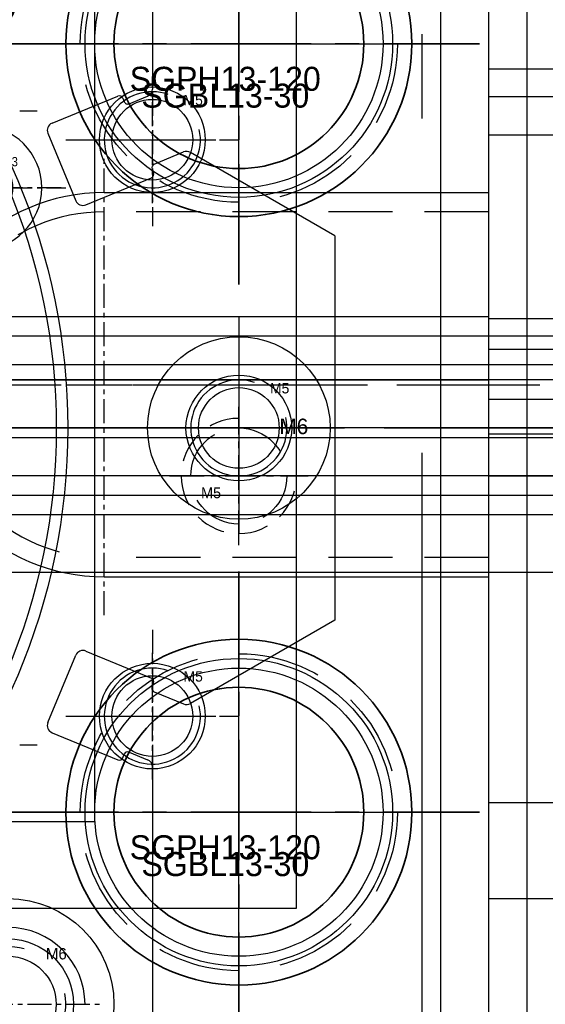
# Model space of a CAD drawing. Header units: millimetres. Extents: x -1657 to 8845, y -11980 to 3013.
# Tile 154 of 256: x 778 to 806, y 656 to 707. Entities that reach past the tile are written whole.
import ezdxf

# ---------------------------------------------------------------- set-up
doc = ezdxf.new("R2010")
doc.units = ezdxf.units.MM
doc.linetypes.add('CENTER', pattern=[2, 1.25, -0.25, 0.25, -0.25])
doc.linetypes.add('DASHED', pattern=[0.75, 0.5, -0.25])
doc.layers.add('FMT', color=7, linetype='Continuous', lineweight=35)
for name, color, linetype in [('SHELL裁切气缸', 252, 'Continuous'), ('STD', 7, 'Continuous'), ('图层110', 146, 'Continuous'), ('图层111', 232, 'Continuous'), ('图层117', 23, 'Continuous'), ('图层120', 150, 'Continuous'), ('图层121', 52, 'Continuous'), ('图层123', 190, 'Continuous'), ('图层138', 141, 'Continuous'), ('图层139', 137, 'Continuous'), ('图层151', 51, 'Continuous'), ('图层153', 91, 'Continuous'), ('图层154', 25, 'Continuous'), ('图层167', 7, 'Continuous'), ('方管2', 2, 'Continuous'), ('装SHELL气缸', 252, 'Continuous')]:
    doc.layers.add(name, color=color, linetype=linetype)
doc.styles.add('SIMPLEX', font='SIMPLEX')

# ---------------------------------------------------------------- blocks, each defined once
blk = doc.blocks.new('B7BA')
at = {"layer": 'STD', "color": 1, "linetype": 'CENTER'}
for p, q in [((0, 0), (0, 19.2)), ((-9.6, 9.6), (9.6, 9.6))]:
    blk.add_line(p, q, dxfattribs=at)
at = {"layer": 'STD', "ltscale": 4.5}
for radius in [8, 6.5]:
    blk.add_circle((0, 9.6), radius, dxfattribs=at)
at = {"layer": 'STD', "ltscale": 4, "insert": (-5.679, 8.398), "char_height": 1.25, "width": 31.69688, "attachment_point": 1}
blk.add_mtext('SGPH13-120', dxfattribs=at)
blk = doc.blocks.new('B75F')
at = {"layer": 'FMT', "color": 1, "linetype": 'CENTER', "ltscale": 5.0112}
for p, q in [((0, 0), (0, 25.056)), ((-12.528, 12.528), (12.528, 12.528))]:
    blk.add_line(p, q, dxfattribs=at)
at = {"layer": 'FMT', "ltscale": 4.5}
for radius in [9, 6.5]:
    blk.add_circle((0, 12.528), radius, dxfattribs=at)
at = {"layer": 'FMT', "ltscale": 4.5, "insert": (-5.071, 10.451), "char_height": 1.25, "width": 12.56667, "attachment_point": 1}
blk.add_mtext('SGBL13-30', dxfattribs=at)
blk = doc.blocks.new('4w')
at = {"color": 1, "linetype": 'CENTER'}
for p, q in [((0, -5.772), (0, 4.766)), ((-5.516, 0), (5.274, 0))]:
    blk.add_line(p, q, dxfattribs=at)
at = {"const_width": 2}
for points in [[(0, 1, 0.414214), (-1, 0, 1)], [(0, -1, 0.414214), (1, 0, 1)]]:
    blk.add_lwpolyline(points, format="xyb", dxfattribs=at)
blk.add_circle((0, 0), 2)
at = {"style": 'SIMPLEX'}
blk.add_text('%%c4', height=0.6667, dxfattribs=at).set_placement((-1.335, -0.881))
blk = doc.blocks.new('3A')
at = {"color": 1, "linetype": 'CENTER'}
for p, q in [((0, 4.25), (0, -4.25)), ((-4.25, 0), (4.25, 0))]:
    blk.add_line(p, q, dxfattribs=at)
for radius in [3.25, 1.75]:
    blk.add_circle((0, 0), radius)
blk.add_text('M3', height=0.3706).set_placement((-0.802, -1.114))
blk = doc.blocks.new('3C')
at = {"color": 1, "linetype": 'CENTER'}
for p, q in [((0, 4.5), (0, -4.5)), ((-4.5, 0), (4.5, 0))]:
    blk.add_line(p, q, dxfattribs=at)
blk.add_circle((0, 0), 1.25)
at = {"color": 2, "linetype": 'Continuous'}
blk.add_arc((0, 0), 1.5, 77.2897, 8.5828, dxfattribs=at)
blk.add_text('M3', height=0.4838).set_placement((1.112, 1.118))
blk = doc.blocks.new('5A')
at = {"color": 1, "linetype": 'CENTER'}
for p, q in [((0, 5.75), (0, -5.75)), ((-5.75, 0), (5.75, 0))]:
    blk.add_line(p, q, dxfattribs=at)
for radius in [4.75, 2.75]:
    blk.add_circle((0, 0), radius)
blk.add_text('M5', height=0.56).set_placement((-1.965, -3.658))
blk = doc.blocks.new('5C')
at = {"color": 1, "linetype": 'CENTER'}
for p, q in [((0, 4.5), (0, -4.5)), ((-4.5, 0), (4.5, 0))]:
    blk.add_line(p, q, dxfattribs=at)
blk.add_circle((0, 0), 2.1)
at = {"color": 2, "linetype": 'Continuous'}
blk.add_arc((0, 0), 2.5, 70.7735, 12.493, dxfattribs=at)
blk.add_text('M5', height=0.54).set_placement((1.623, 1.797))
blk = doc.blocks.new('1FBEA')
at = {"layer": 'SHELL裁切气缸'}
for p, q in [((1.539, 17.331), (1.539, 0.472)), ((-3.68, -1.308), (-0.261, 0.108)), ((0, 0), (0.077, -0.185)), ((0.338, -0.293), (1.292, 0.102)), ((-3.896, -1.83), (-2.442, -5.341)), ((1.639, -3.434), (3.164, -2.803)), ((11.039, -7.169), (3.517, -2.826)), ((1.531, -3.696), (1.607, -3.88)), ((-1.919, -5.558), (1.499, -4.142)), ((11.039, -7.169), (11.039, -27.169)), ((11.039, -27.169), (3.517, -31.511)), ((-3.896, -32.507), (-2.442, -28.996)), ((-1.919, -28.78), (1.499, -30.196)), ((1.531, -30.642), (1.607, -30.457)), ((1.639, -30.903), (3.164, -31.535)), ((-3.68, -33.03), (-0.261, -34.445)), ((0, -34.337), (0.077, -34.152)), ((0.338, -34.044), (1.292, -34.439)), ((1.539, -34.809), (1.539, -51.669))]:
    blk.add_line(p, q, dxfattribs=at)
at = {"layer": 'SHELL裁切气缸', "ltscale": 0.5}
blk.add_line((11.821, -17.169), (-74.628, -17.169), dxfattribs=at)
at = {"layer": 'SHELL裁切气缸'}
for centre, radius in [((-35.961, -17.169), 33.1), ((-35.961, -17.169), 32.5), ((-5.961, -47.169), 5.5), ((-5.961, -47.169), 3.4)]:
    blk.add_circle(centre, radius, dxfattribs=at)
for centre, radius, start, end in [((-0.185, -0.077), 0.2, 22.5, 112.5), ((1.139, 0.472), 0.4, 292.5, 0), ((0.261, -0.108), 0.2, 202.5, 292.5), ((-3.527, -1.677), 0.4, 112.5, 202.5), ((3.317, -3.172), 0.4, 60, 112.5), ((1.716, -3.619), 0.2, 112.5, 202.5), ((1.422, -3.957), 0.2, 292.5, 22.5), ((-2.072, -5.188), 0.4, 202.5, 292.5), ((-2.072, -29.149), 0.4, 67.5, 157.5), ((1.422, -30.38), 0.2, 337.5, 67.5), ((1.716, -30.718), 0.2, 157.5, 247.5), ((3.317, -31.165), 0.4, 247.5, 300), ((-3.527, -32.66), 0.4, 157.5, 247.5), ((-0.185, -34.261), 0.2, 247.5, 337.5), ((0.261, -34.229), 0.2, 67.5, 157.5), ((1.139, -34.809), 0.4, 0, 67.5), ((-5.961, -47.169), 4, 0, 270)]:
    blk.add_arc(centre, radius, start, end, dxfattribs=at)
blk = doc.blocks.new('6E')
at = {"color": 1, "linetype": 'CENTER', "ltscale": 1.44}
for p, q in [((0, -3.6), (0, 3.6)), ((-3.6, 0), (3.6, 0))]:
    blk.add_line(p, q, dxfattribs=at)
at = {"color": 4, "linetype": 'DASHED', "ltscale": 5.233333}
blk.add_circle((0, 0), 2.5, dxfattribs=at)
at = {"color": 4, "linetype": 'DASHED', "ltscale": 3.14}
blk.add_arc((0, 0), 3, 90, 0, dxfattribs=at)
blk.add_text('M6', height=0.8062).set_placement((2.113, 2.179))
blk = doc.blocks.new('230BC')
at = {"layer": '图层153', "color": 4, "linetype": 'DASHED', "ltscale": 0.471405}
for p, q in [((0.4, -0.4), (-0.6, 0.6)), ((0.4, -4.6), (-0.6, -5.6))]:
    blk.add_line(p, q, dxfattribs=at)
at = {"layer": '图层153', "color": 4, "linetype": 'DASHED', "ltscale": 4.466667}
for p, q in [((0, 0), (9.4, 0)), ((0, -5), (9.4, -5))]:
    blk.add_line(p, q, dxfattribs=at)
at = {"layer": '图层153', "color": 4, "linetype": 'DASHED', "ltscale": 4.333333}
for p, q in [((0.4, -0.4), (9.4, -0.4)), ((0.4, -4.6), (9.4, -4.6))]:
    blk.add_line(p, q, dxfattribs=at)
at = {"layer": '图层153', "color": 4, "linetype": 'DASHED', "ltscale": 1.4}
blk.add_line((0.4, -0.4), (0.4, -4.6), dxfattribs=at)
at = {"layer": '图层153', "color": 1, "linetype": 'CENTER', "ltscale": 3.6}
blk.add_line((-2.6, -2.5), (10.976, -2.5), dxfattribs=at)
at = {"layer": '图层153'}
blk.add_text('M5', height=1.0315, rotation=90, dxfattribs=at).set_placement((2.561, -3.993))
blk = doc.blocks.new('2A531')
at = {"layer": '方管2', "color": 4, "linetype": 'DASHED', "ltscale": 280}
blk.add_line((0, -34), (840, -34), dxfattribs=at)
at = {"layer": '方管2', "ltscale": 2.125}
blk.add_line((0, -37), (840, -37), dxfattribs=at)
blk = doc.blocks.new('2BE04')
at = {"layer": '图层138', "color": 1, "linetype": 'CENTER', "lineweight": -3, "ltscale": 69.6}
blk.add_line((125, -224), (125, 24), dxfattribs=at)
at = {"layer": '图层138', "lineweight": -3, "ltscale": 1.125}
for p, q in [((0, 0), (250, 0)), ((1, -1), (249, -1))]:
    blk.add_line(p, q, dxfattribs=at)
blk = doc.blocks.new('6C')
at = {"color": 1, "linetype": 'CENTER'}
for p, q in [((0, 5), (0, -5)), ((-5, 0), (5, 0))]:
    blk.add_line(p, q, dxfattribs=at)
blk.add_circle((0, 0), 2.5)
at = {"color": 2, "linetype": 'Continuous'}
blk.add_arc((0, 0), 3, 73.9359, 10.9553, dxfattribs=at)
blk.add_text('M6', height=0.5859).set_placement((1.961, 2.337))
blk = doc.blocks.new('62F89')
at = {"layer": '装SHELL气缸'}
for p, q in [((173.662, 11.2), (116, 11.2)), ((192.052, 8.7), (-1.052, 8.7)), ((173.662, 6.2), (116, 6.2))]:
    blk.add_line(p, q, dxfattribs=at)

msp = doc.modelspace()

# ---------------------------------------------------------------- linework, layer by layer
at = {"layer": '图层110', "ltscale": 0.625}
for p, q in [((802.7598, 653.4368), (802.7598, 743.4368)), ((692.7598, 691.7368), (802.7598, 691.7368)), ((692.7598, 690.7368), (802.7598, 690.7368)), ((692.7598, 689.2368), (802.7598, 689.2368)), ((692.7598, 688.4368), (802.7598, 688.4368)), ((692.7598, 678.4368), (802.7598, 678.4368))]:
    msp.add_line(p, q, dxfattribs=at)
at = {"layer": '图层110', "color": 1, "linetype": 'CENTER'}
for p, q in [((789.7598, 696.0368), (789.7598, 715.8368)), ((779.8598, 705.9368), (799.6598, 705.9368)), ((782.7598, 676.1868), (782.7598, 700.1868)), ((770.7598, 688.1868), (794.7598, 688.1868)), ((789.7598, 656.0368), (789.7598, 675.8368)), ((779.8598, 665.9368), (799.6598, 665.9368))]:
    msp.add_line(p, q, dxfattribs=at)
at = {"layer": '图层110', "color": 4, "linetype": 'DASHED', "ltscale": 6.666667}
for p, q in [((802.7598, 697.1868), (782.7598, 697.1868)), ((802.7598, 679.1868), (782.7598, 679.1868))]:
    msp.add_line(p, q, dxfattribs=at)
at = {"layer": '图层110', "color": 1, "linetype": 'CENTER', "ltscale": 7.855759}
msp.add_line((770.4852, 688.1868), (805.4111, 688.1868), dxfattribs=at)
at = {"layer": '图层110', "color": 4, "linetype": 'DASHED', "ltscale": 8.635}
for centre in [(789.7598, 705.9368), (789.7598, 665.9368)]:
    msp.add_circle(centre, 8.25, dxfattribs=at)
at = {"layer": '图层110', "ltscale": 0.625}
for centre in [(789.7598, 705.9368), (789.7598, 665.9368)]:
    msp.add_circle(centre, 6.5, dxfattribs=at)
at = {"layer": '图层110', "color": 4, "linetype": 'DASHED', "ltscale": 9.42}
msp.add_arc((782.7598, 688.1868), 9, 90, 270, dxfattribs=at)
at = {"layer": '图层111', "ltscale": 4.125}
msp.add_line((804.7598, 651.4368), (804.7598, 720.4368), dxfattribs=at)
at = {"layer": '图层111', "color": 1, "linetype": 'CENTER'}
for p, q in [((789.7598, 695.1368), (789.7598, 716.7368)), ((778.9598, 705.9368), (800.5598, 705.9368)), ((789.7598, 655.1368), (789.7598, 676.7368)), ((778.9598, 665.9368), (800.5598, 665.9368))]:
    msp.add_line(p, q, dxfattribs=at)
at = {"layer": '图层111', "ltscale": 4.125}
for centre in [(789.7598, 705.9368), (789.7598, 665.9368)]:
    msp.add_circle(centre, 9, dxfattribs=at)
at = {"layer": '图层117', "ltscale": 2}
for q in [(782.2598, 743.4368), (762.2598, 665.4368)]:
    msp.add_line((782.2598, 665.4368), q, dxfattribs=at)
at = {"layer": '图层120'}
for p, q in [((802.7598, 698.1868), (802.7598, 853.4368)), ((802.7598, 633.4368), (802.7598, 678.1868))]:
    msp.add_line(p, q, dxfattribs=at)
at = {"layer": '图层120', "color": 1, "linetype": 'CENTER'}
for p, q in [((782.7598, 676.1868), (782.7598, 700.1868)), ((770.7598, 688.1868), (794.7598, 688.1868))]:
    msp.add_line(p, q, dxfattribs=at)
at = {"layer": '图层120', "ltscale": 0.875}
for p, q in [((782.7598, 698.1868), (802.7598, 698.1868)), ((782.7598, 678.1868), (802.7598, 678.1868))]:
    msp.add_line(p, q, dxfattribs=at)
at = {"layer": '图层120', "color": 1, "linetype": 'CENTER', "ltscale": 6.96}
msp.add_line((770.3598, 688.1868), (805.1598, 688.1868), dxfattribs=at)
at = {"layer": '图层120', "ltscale": 0.875}
msp.add_arc((782.7598, 688.1868), 10, 90, 270, dxfattribs=at)
at = {"layer": '图层121', "ltscale": 3.75}
msp.add_line((800.2598, 633.9368), (800.2598, 737.9368), dxfattribs=at)
at = {"layer": '图层123', "ltscale": 3.75}
msp.add_line((804.7598, 651.4368), (804.7598, 720.4368), dxfattribs=at)
at = {"layer": '图层123', "color": 1, "linetype": 'CENTER'}
for p, q in [((789.7598, 696.9368), (789.7598, 714.9368)), ((780.7598, 705.9368), (798.7598, 705.9368)), ((789.7598, 656.9368), (789.7598, 674.9368)), ((780.7598, 665.9368), (798.7598, 665.9368))]:
    msp.add_line(p, q, dxfattribs=at)
at = {"layer": '图层123', "color": 1, "linetype": 'CENTER', "ltscale": 13.92}
msp.add_line((685.9598, 685.9368), (809.5598, 685.9368), dxfattribs=at)
at = {"layer": '图层123', "ltscale": 3.75}
for centre in [(789.7598, 705.9368), (789.7598, 665.9368)]:
    msp.add_circle(centre, 7.5, dxfattribs=at)
at = {"layer": '图层138', "ltscale": 1.375}
for p, q in [((802.7598, 683.4368), (914.7598, 683.4368)), ((802.7598, 666.4368), (802.7598, 683.4368)), ((802.7598, 678.4368), (914.7598, 678.4368)), ((802.7598, 666.4368), (914.7598, 666.4368))]:
    msp.add_line(p, q, dxfattribs=at)
at = {"layer": '图层139', "ltscale": 1.375}
for p, q in [((802.7598, 687.4368), (802.7598, 713.6368)), ((802.7598, 704.6368), (834.0771, 704.6368)), ((802.7598, 691.6368), (914.7598, 691.6368)), ((802.7598, 690.7368), (914.7598, 690.7368)), ((802.7598, 690.0368), (914.7598, 690.0368)), ((802.7598, 689.2368), (914.7598, 689.2368)), ((802.7598, 687.4368), (914.7598, 687.4368))]:
    msp.add_line(p, q, dxfattribs=at)
at = {"layer": '图层151', "ltscale": 1.5}
for p, q in [((802.7598, 641.4368), (802.7598, 738.6368)), ((802.7598, 701.1868), (914.7598, 701.1868)), ((802.7598, 678.4368), (914.7598, 678.4368)), ((802.7598, 666.4368), (914.7598, 666.4368)), ((802.7598, 661.4368), (914.7598, 661.4368))]:
    msp.add_line(p, q, dxfattribs=at)
at = {"layer": '图层151', "color": 4, "linetype": 'DASHED', "ltscale": 37.333333}
msp.add_line((802.7598, 703.1868), (914.7598, 703.1868), dxfattribs=at)
at = {"layer": '图层153', "ltscale": 3}
for p, q in [((792.7598, 660.9368), (792.7598, 710.9368)), ((767.7598, 660.9368), (792.7598, 660.9368))]:
    msp.add_line(p, q, dxfattribs=at)
at = {"layer": '图层153', "color": 1, "linetype": 'CENTER'}
for p, q in [((785.2598, 697.6368), (785.2598, 704.2368)), ((781.9598, 700.9368), (788.5598, 700.9368)), ((785.2598, 667.6368), (785.2598, 674.2368)), ((781.9598, 670.9368), (788.5598, 670.9368))]:
    msp.add_line(p, q, dxfattribs=at)
at = {"layer": '图层153', "color": 1, "linetype": 'CENTER', "ltscale": 5.8}
msp.add_line((765.7598, 685.9368), (794.7598, 685.9368), dxfattribs=at)
at = {"layer": '图层153', "ltscale": 3}
for centre in [(785.2598, 700.9368), (785.2598, 670.9368)]:
    msp.add_circle(centre, 2.75, dxfattribs=at)
at = {"layer": '图层154', "ltscale": 4.5}
for q in [(802.7598, 713.6368), (914.7598, 685.6368)]:
    msp.add_line((802.7598, 685.6368), q, dxfattribs=at)
at = {"layer": '图层154', "color": 4, "linetype": 'DASHED', "ltscale": 18.666667}
for p, q in [((802.7598, 704.6368), (914.7598, 704.6368)), ((802.7598, 690.7368), (914.7598, 690.7368))]:
    msp.add_line(p, q, dxfattribs=at)

# ---------------------------------------------------------------- block references
at = {"layer": 'FMT', "ltscale": 4.5}
for p in [(789.7598, 693.4088), (789.7598, 653.4088)]:
    msp.add_blockref('B75F', p, dxfattribs=at)
at = {"layer": 'SHELL裁切气缸', "ltscale": 1.625}
msp.add_blockref('1FBEA', (783.7209, 703.1055), dxfattribs=at)
at = {"layer": 'STD', "ltscale": 4}
for p in [(789.7598, 696.3368), (789.7598, 656.3368)]:
    msp.add_blockref('B7BA', p, dxfattribs=at)
at = {"layer": '图层110', "ltscale": 0.75}
for name, p in [('4w', (776.2598, 708.4368)), ('3C', (776.2598, 698.4368))]:
    msp.add_blockref(name, p, dxfattribs=at)
at = {"layer": '图层110', "ltscale": 5}
msp.add_blockref('6E', (789.7598, 683.4368), dxfattribs=at)
at = {"layer": '图层111', "ltscale": 3.75}
msp.add_blockref('5C', (789.7598, 685.9368), dxfattribs=at)
at = {"layer": '图层117', "ltscale": 2, "xscale": -1}
for name, p in [('4w', (776.2598, 708.4368)), ('3A', (776.2598, 698.4368))]:
    msp.add_blockref(name, p, dxfattribs=at)
at = {"layer": '图层121', "ltscale": 0.875}
msp.add_blockref('6C', (777.7598, 655.9368), dxfattribs=at)
at = {"layer": '图层123', "ltscale": 3.75}
msp.add_blockref('5A', (789.7598, 685.9368), dxfattribs=at)
at = {"layer": '图层138', "ltscale": 1.125}
msp.add_blockref('2BE04', (674.2951, 682.4368), dxfattribs=at)
at = {"layer": '图层153', "ltscale": 3}
for p in [(768.3598, 704.9368), (768.3598, 671.9368)]:
    msp.add_blockref('230BC', p, dxfattribs=at)
at = {"layer": '图层167', "ltscale": 5}
for p in [(785.2598, 700.9368), (785.2598, 670.9368)]:
    msp.add_blockref('5C', p, dxfattribs=at)
at = {"layer": '方管2', "ltscale": 2.125}
msp.add_blockref('2A531', (121.5098, 719.4368), dxfattribs=at)
at = {"layer": '装SHELL气缸'}
msp.add_blockref('62F89', (657.2598, 677.2368), dxfattribs=at)

doc.saveas('drawing.dxf')
